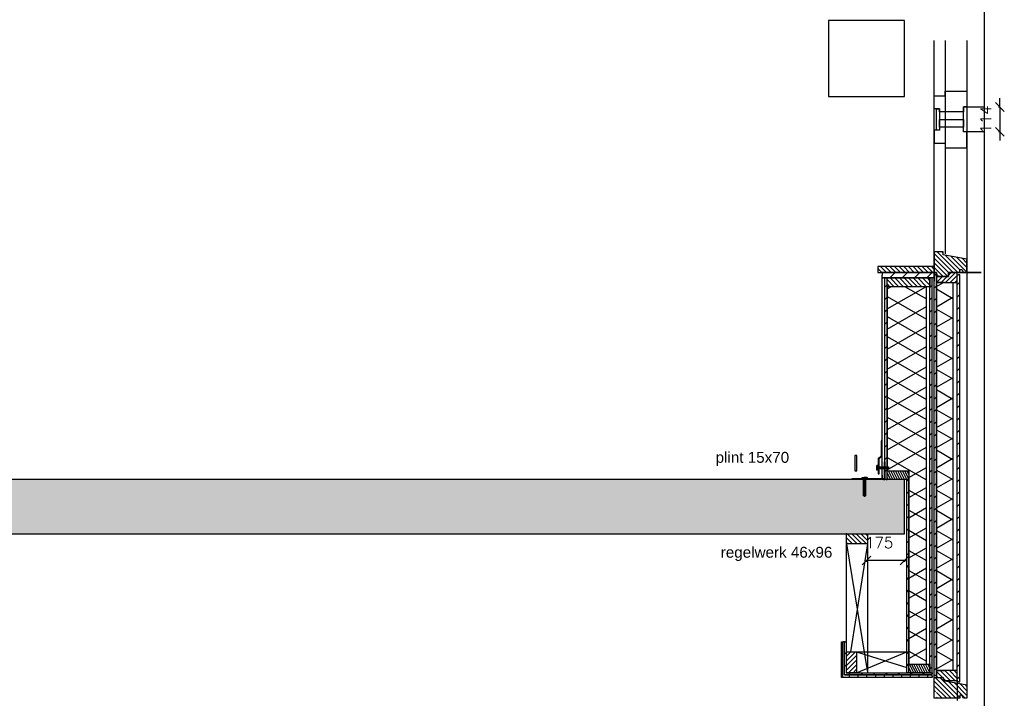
# Model space of a CAD drawing. Extents: x 0 to 317513, y 0 to 193913.
# Tile 47 of 69: x 237200 to 241721, y 98251 to 101367. Entities that reach past the tile are written whole.
import ezdxf

# ---------------------------------------------------------------- set-up
doc = ezdxf.new("R2010")
doc.units = 0
doc.header["$LTSCALE"] = 20
doc.header["$MEASUREMENT"] = 0
doc.header["$PDSIZE"] = -1
doc.linetypes.add('DASHDOT', pattern=[25, 12.5, -6.25, 0, -6.25])
doc.layers.get('0').update_dxf_attribs({"linetype": 'CONTINUOUS'})
doc.layers.get('DEFPOINTS').update_dxf_attribs({"linetype": 'CONTINUOUS'})
for name, color, linetype in [('A--01A1_ACEER', 1, 'CONTINUOUS'), ('A--A21--_F-23-', 9, 'CONTINUOUS'), ('A--A23--_F--3-', 9, 'CONTINUOUS'), ('A--A25--_F--3-', 9, 'CONTINUOUS'), ('A--A35--_F--3-', 9, 'CONTINUOUS'), ('A--A42--_F--3-', 9, 'CONTINUOUS'), ('A--A42--_F-23-', 9, 'CONTINUOUS'), ('A--L13D3_VLOEREN', 3, 'CONTINUOUS'), ('A--L21--', 3, 'CONTINUOUS'), ('A--L21--_F--3-', 7, 'CONTINUOUS'), ('A--L21--_F-23-', 4, 'CONTINUOUS'), ('A--L23--', 7, 'CONTINUOUS'), ('A--L23--_F--3-', 7, 'CONTINUOUS'), ('A--L25--', 7, 'CONTINUOUS'), ('A--L25--_F-23-', 7, 'CONTINUOUS'), ('A--L31--', 2, 'CONTINUOUS'), ('A--L31--_F--3-', 7, 'CONTINUOUS'), ('A--L31A1_BUITENKOZIJN', 1, 'CONTINUOUS'), ('A--L31D1_BUITENKOZIJN', 1, 'CONTINUOUS'), ('A--L35--', 7, 'CONTINUOUS'), ('A--L35--_F-23-', 7, 'CONTINUOUS'), ('A--L351-_F-23-', 7, 'CONTINUOUS'), ('A--L42--', 7, 'CONTINUOUS'), ('A--L42--_F--3-', 7, 'CONTINUOUS'), ('A--L42--_F-23-', 7, 'CONTINUOUS'), ('A--M$1A-_F123-', 1, 'CONTINUOUS'), ('A--T$1A-_F123_20', 1, 'CONTINUOUS'), ('X--LR---_CP', 7, 'CONTINUOUS')]:
    doc.layers.add(name, color=color, linetype=linetype)
doc.styles.add('EB2', font='ARIAL.TTF')
doc.styles.add('HIEMSTRA', font='romans.shx')
doc.dimstyles.get("Standard").update_dxf_attribs({"dimscale": 40, "dimtxt": 2.5, "dimasz": 2, "dimexe": 0.3, "dimexo": 0.3, "dimgap": 2, "dimtad": 1, "dimdec": 0, "dimzin": 0, "dimdsep": 46, "dimtxsty": 'HIEMSTRA', "dimblk1": 'OBLIQUE', "dimblk2": 'OBLIQUE', "dimsah": 1, "dimcen": 0.09, "dimdle": 0.3, "dimclrd": 1, "dimclre": 1, "dimclrt": 3, "dimadec": 0, "dimazin": 0, "dimtfac": 1, "dimtdec": 4, "dimtix": 1, "dimtmove": 2, "dimatfit": 3, "dimldrblk": 'OBLIQUE', "dimfxl": 0, "dimtvp": 625, "dimtolj": 1, "dimtzin": 0, "dimarcsym": 0})
pattern_1 = [(45, (-240991.81, -98363.398), (-28.284271, 28.284271), [])]
pattern_2 = [(135, (400177.573, 3500), (10.6066017, 10.6066017), [])]

# ---------------------------------------------------------------- blocks, each defined once
blk = doc.blocks.new('_OBLIQUE')
at = {"color": 0, "linetype": 'ByBlock'}
blk.add_line((-0.5, -0.5), (0.5, 0.5), dxfattribs=at)
blk = doc.blocks.new('*D306')
at = {"color": 1, "linetype": 'ByBlock'}
for p, q in [((241269.3, 98883.9), (241088.3, 98883.9)), ((241088.3, 98883.4), (241088.3, 98877.9)), ((241263.3, 98883.4), (241263.3, 98877.9))]:
    blk.add_line(p, q, dxfattribs=at)
at = {"layer": 'DEFPOINTS', "color": 0, "linetype": 'ByBlock'}
for p in [(241088.3, 98889.4), (241088.3, 98883.9), (241263.3, 98889.4)]:
    blk.add_point(p, dxfattribs=at)
at = {"color": 1, "linetype": 'ByBlock', "xscale": 40, "yscale": 40, "zscale": 40, "rotation": 180}
blk.add_blockref('_OBLIQUE', (241088.3, 98883.9), dxfattribs=at)
at = {"color": 1, "linetype": 'ByBlock', "xscale": 40, "yscale": 40, "zscale": 40}
blk.add_blockref('_OBLIQUE', (241263.3, 98883.9), dxfattribs=at)
at = {"color": 2, "linetype": 'ByBlock', "insert": (241146.8, 98965.2), "char_height": 50, "attachment_point": 5, "style": 'HIEMSTRA'}
blk.add_mtext('\\A1;175', dxfattribs=at)
blk = doc.blocks.new('*U548')
at = {"layer": 'A--L23--_F--3-', "color": 2, "linetype": 'Continuous'}
blk.add_lwpolyline([(0, 0), (0, -20), (-9849.2, -20), (-9849.2, 0)], dxfattribs=at)
blk = doc.blocks.new('*D312')
at = {"color": 1, "linetype": 'ByBlock'}
for p, q in [((241701.2, 100965.8), (241701.2, 101005.8)), ((241697.7, 100965.8), (241695.2, 100965.8)), ((241701.2, 100965.8), (241701.2, 100851.8)), ((241697.7, 100851.8), (241695.2, 100851.8)), ((241701.2, 100851.8), (241701.2, 100811.8))]:
    blk.add_line(p, q, dxfattribs=at)
at = {"layer": 'DEFPOINTS', "color": 0, "linetype": 'ByBlock'}
for p in [(241703.7, 100965.8), (241701.2, 100851.8), (241703.7, 100851.8)]:
    blk.add_point(p, dxfattribs=at)
at = {"color": 1, "linetype": 'ByBlock', "xscale": 40, "yscale": 40, "zscale": 40}
for p, rotation in [((241701.2, 100965.8), 270), ((241701.2, 100851.8), 90)]:
    blk.add_blockref('_OBLIQUE', p, dxfattribs=dict(at, rotation=rotation))
at = {"color": 2, "linetype": 'ByBlock', "insert": (241636.2, 100908.8), "char_height": 50, "attachment_point": 5, "rotation": 90, "style": 'HIEMSTRA'}
blk.add_mtext('\\A1;114', dxfattribs=at)
blk = doc.blocks.new('*U536')
at = {"layer": 'A--A42--_F-23-', "linetype": 'Continuous'}
h = blk.add_hatch(dxfattribs=at)
h.set_pattern_fill('ALFALINE', color=256, scale=40, style=0)
h.set_pattern_definition([(45, (-241384.31, -98368.398), (-28.284271, 28.284271), [])])
h.paths.add_polyline_path([(0, 0), (-5, 0), (-5, 1812.5), (0, 1812.5), (5, 1812.5), (5, 0)])
at = {"layer": 'A--L42--_F-23-', "color": 2, "linetype": 'Continuous'}
for points in [[(0, 0), (-5, 0), (-5, 1812.5), (0, 1812.5)], [(0, 0), (5, 0), (5, 1812.5), (0, 1812.5)]]:
    blk.add_lwpolyline(points, dxfattribs=at)
blk = doc.blocks.new('*U535')
at = {"layer": 'A--A42--_F-23-', "linetype": 'Continuous'}
h = blk.add_hatch(dxfattribs=at)
h.set_pattern_fill('ALFALINE', color=256, scale=40, style=0)
h.set_pattern_definition([(45, (-241399.31, -100193.398), (-28.284271, 28.284271), [])])
h.paths.add_polyline_path([(0, 0), (0, -12.5), (-238.5, -12.5), (-238.5, 0), (-238.5, 12.5), (0, 12.5)])
at = {"layer": 'A--L42--_F-23-', "color": 2, "linetype": 'Continuous'}
for points in [[(0, 0), (0, 12.5), (-238.5, 12.5), (-238.5, 0)], [(0, 0), (0, -12.5), (-238.5, -12.5), (-238.5, 0)]]:
    blk.add_lwpolyline(points, dxfattribs=at)
blk = doc.blocks.new('*U534')
at = {"layer": 'A--A42--_F-23-', "linetype": 'Continuous'}
h = blk.add_hatch(dxfattribs=at)
h.set_pattern_fill('ALFALINE', color=256, scale=40, style=0)
h.set_pattern_definition([(45, (-241511.31, -98326.898), (-28.284271, 28.284271), [])])
h.paths.add_polyline_path([(0, 0), (-6, 0), (-6, 1869), (0, 1869), (6, 1869), (6, 0)])
at = {"layer": 'A--L42--_F-23-', "color": 2, "linetype": 'Continuous'}
for points in [[(0, 0), (-6, 0), (-6, 1869), (0, 1869)], [(0, 0), (6, 0), (6, 1869), (0, 1869)]]:
    blk.add_lwpolyline(points, dxfattribs=at)
blk = doc.blocks.new('*U533')
at = {"layer": 'A--A42--_F-23-', "linetype": 'Continuous'}
h = blk.add_hatch(dxfattribs=at)
h.set_pattern_fill('ALFALINE', color=256, scale=40, style=0)
h.set_pattern_definition([(45, (-241278.31, -98368.398), (-28.284271, 28.284271), [])])
h.paths.add_polyline_path([(0, 0), (-5, 0), (-5, 886.5), (0, 886.5), (5, 886.5), (5, 0)])
at = {"layer": 'A--L42--_F-23-', "color": 2, "linetype": 'Continuous'}
for points in [[(0, 0), (-5, 0), (-5, 886.5), (0, 886.5)], [(0, 0), (5, 0), (5, 886.5), (0, 886.5)]]:
    blk.add_lwpolyline(points, dxfattribs=at)
blk = doc.blocks.new('Q031612-')
at = {"layer": 'A--L35--_F-23-', "color": 1, "linetype": 'Continuous'}
for points in [[(0, 0), (0, 11), (-4.5, 11), (-5, 10.5), (-5, -10.5), (-4.5, -11), (0, -11), (0, -4.7), (-4.5, -4.7), (0, -4.7), (0, -11), (-4.5, -11), (-5, -10.5), (-5, -4.2), (-4.5, -4.7), (-5, -5.2)], [(-5, 4.4), (-4.5, 4.9), (-5, 5.4)], [(-4.5, 4.9), (0, 4.9), (0, -4.7)], [(34, 4.5), (32.9, -4.4)], [(33, 4.5), (33, -4.4)], [(35.6, 4.5), (34.5, -4.4)], [(37.1, 4.5), (36, -4.4)], [(38.6, 4.5), (37.5, -4.4)], [(40.1, 4.5), (39, -4.4)], [(41.6, 4.5), (40.5, -4.4)], [(43.1, 4.5), (42, -4.4)], [(44.6, 4.5), (43.5, -4.4)], [(46.1, 4.5), (45, -4.4)], [(47.6, 4.5), (46.5, -4.4)], [(49.2, 4.5), (48.1, -4.4)], [(50.7, 4.5), (49.6, -4.4)], [(52.2, 4.5), (51.1, -4.4)], [(53.7, 4.5), (52.6, -4.4)], [(55.2, 4.5), (54.1, -4.4)], [(56.7, 4.5), (55.6, -4.4)], [(58.2, 4.5), (57.1, -4.4)], [(59.7, 4.5), (58.6, -4.4)], [(61.3, 4.5), (60.2, -4.4)], [(62.8, 4.5), (61.7, -4.4)], [(64.3, 4.5), (63.2, -4.4)], [(65.8, 4.5), (64.7, -4.4)], [(67.3, 4.5), (66.2, -4.4)], [(68.8, 4.5), (67.7, -4.4)], [(70.3, 4.5), (69.2, -4.4)], [(71.8, 4.5), (70.7, -4.4)], [(73.3, 4.5), (72.2, -4.4)], [(74.9, 4.5), (73.8, -4.4)], [(76.4, 4.5), (75.3, -4.4)], [(77.9, 4.5), (76.8, -4.4)], [(79.4, 4.5), (78.3, -4.4)], [(80, -2.8), (79.8, -4.1)]]:
    blk.add_lwpolyline(points, dxfattribs=at)
blk.add_lwpolyline([(80, 4), (79.5, 4.5), (0, 4.5), (0, -4.4), (79.5, -4.4), (80, -3.9)], close=True, dxfattribs=at)
at = {"layer": 'A--L351-_F-23-', "color": 1, "linetype": 'DASHDOT'}
blk.add_lwpolyline([(-7.9, 0), (84, 0)], dxfattribs=at)
at = {"layer": 'X--LR---_CP', "color": 1, "linetype": 'DASHDOT'}
blk.add_point((0, 0), dxfattribs=at)
blk.add_point((0, 0), dxfattribs=at)
blk.add_point((0, 0), dxfattribs=at)
blk = doc.blocks.new('*U532')
at = {"layer": 'A--A42--_F-23-', "linetype": 'Continuous'}
h = blk.add_hatch(dxfattribs=at)
h.set_pattern_fill('ALFALINE', color=256, scale=40, style=0)
h.set_pattern_definition([(45, (-241178.31, -99255.898), (-28.284271, 28.284271), [])])
h.paths.add_polyline_path([(0, 0), (-5, 0), (-5, 925), (0, 925), (5, 925), (5, 0)])
at = {"layer": 'A--L42--_F-23-', "color": 2, "linetype": 'Continuous'}
for points in [[(0, 0), (-5, 0), (-5, 925), (0, 925)], [(0, 0), (5, 0), (5, 925), (0, 925)]]:
    blk.add_lwpolyline(points, dxfattribs=at)
blk = doc.blocks.new('Q031612A')
at = {"layer": 'A--L35--_F-23-', "color": 1, "linetype": 'Continuous'}
for points in [[(0, 0), (0, 11), (-4.5, 11), (-5, 10.5), (-5, -10.5), (-4.5, -11), (0, -11), (0, -4.7), (-4.5, -4.7), (0, -4.7), (0, -11), (-4.5, -11), (-5, -10.5), (-5, -4.2), (-4.5, -4.7), (-5, -5.2)], [(-5, 4.4), (-4.5, 4.9), (-5, 5.4)], [(-4.5, 4.9), (0, 4.9), (0, -4.7)], [(1.7, 4.5), (0.6, -4.4)], [(0.6, 4.5), (0.6, -4.4)], [(3.2, 4.5), (2.1, -4.4)], [(4.7, 4.5), (3.6, -4.4)], [(6.2, 4.5), (5.1, -4.4)], [(7.7, 4.5), (6.6, -4.4)], [(9.2, 4.5), (8.1, -4.4)], [(10.7, 4.5), (9.6, -4.4)], [(12.3, 4.5), (11.2, -4.4)], [(13.8, 4.5), (12.7, -4.4)], [(15.3, 4.5), (14.2, -4.4)], [(16.8, 4.5), (15.7, -4.4)], [(18.3, 4.5), (17.2, -4.4)], [(19.8, 4.5), (18.7, -4.4)], [(21.3, 4.5), (20.2, -4.4)], [(22.8, 4.5), (21.7, -4.4)], [(24.3, 4.5), (23.2, -4.4)], [(25.9, 4.5), (24.8, -4.4)], [(27.4, 4.5), (26.3, -4.4)], [(28.9, 4.5), (27.8, -4.4)], [(30.4, 4.5), (29.3, -4.4)], [(31.9, 4.5), (30.8, -4.4)], [(33.4, 4.5), (32.3, -4.4)], [(34.9, 4.5), (33.8, -4.4)], [(36.4, 4.5), (35.3, -4.4)], [(37.9, 4.5), (36.8, -4.4)], [(39.5, 4.5), (38.4, -4.4)], [(41, 4.5), (39.9, -4.4)], [(42.5, 4.5), (41.4, -4.4)], [(44, 4.5), (42.9, -4.4)], [(45.5, 4.5), (44.4, -4.4)], [(47, 4.5), (45.9, -4.4)], [(47.6, -2.8), (47.5, -4.1)]]:
    blk.add_lwpolyline(points, dxfattribs=at)
blk.add_lwpolyline([(47.6, 4), (47.1, 4.5), (0, 4.5), (0, -4.4), (47.1, -4.4), (47.6, -3.9)], close=True, dxfattribs=at)
at = {"layer": 'A--L351-_F-23-', "color": 1, "linetype": 'DASHDOT'}
blk.add_lwpolyline([(-7.9, 0), (51.6, 0)], dxfattribs=at)
at = {"layer": 'X--LR---_CP', "color": 1, "linetype": 'DASHDOT'}
blk.add_point((0, 0), dxfattribs=at)
blk.add_point((0, 0), dxfattribs=at)
blk.add_point((0, 0), dxfattribs=at)
blk = doc.blocks.new('NH40_196')
at = {"layer": 'A--A25--_F--3-'}
h = blk.add_hatch(dxfattribs=at)
h.set_pattern_fill('ALFALINE', color=256, scale=15, style=0, pattern_type=2)
h.set_pattern_definition([(45, (-6, 0), (-10.6066, 10.6066), [])])
h.paths.add_polyline_path([(0, 0), (0, 196), (40, 196), (40, 0)])
at = {"layer": 'A--L25--_F-23-', "color": 2, "linetype": 'Continuous'}
blk.add_lwpolyline([(0, 0), (0, 196), (40, 196), (40, 0)], close=True, dxfattribs=at)
at = {"layer": 'X--LR---_CP'}
for p in [(0, 0), (0, 0), (40, 0)]:
    blk.add_point(p, dxfattribs=at)
blk = doc.blocks.new('*U531')
at = {"layer": 'A--A42--_F-23-', "linetype": 'Continuous'}
h = blk.add_hatch(dxfattribs=at)
h.set_pattern_fill('ALFALINE', color=256, scale=40, style=0)
h.set_pattern_definition(pattern_1)
h.paths.add_polyline_path([(0, 0), (-5, -5), (-5, 147.2), (0, 147.2), (5, 147.2), (5, 5)])
at = {"layer": 'A--L42--_F-23-', "color": 2, "linetype": 'Continuous'}
for points in [[(-5, -5), (-5, -5), (-5, 147.2), (0, 147.2)], [(5, 5), (5, 5), (5, 147.2), (0, 147.2)]]:
    blk.add_lwpolyline(points, dxfattribs=at)
blk = doc.blocks.new('Q020283-')
at = {"layer": 'A--A25--_F--3-'}
h = blk.add_hatch(dxfattribs=at)
h.set_pattern_fill('ALFALINE', color=256, scale=15, style=0, pattern_type=2)
h.set_pattern_definition([(45, (0, 0), (-10.6066, 10.6066), [])])
h.paths.add_polyline_path([(0, 0), (0, 96), (46, 96), (46, 0)])
at = {"layer": 'A--L25--_F-23-', "color": 2, "linetype": 'Continuous'}
blk.add_lwpolyline([(0, 0), (0, 96), (46, 96), (46, 0)], close=True, dxfattribs=at)
at = {"layer": 'X--LR---_CP'}
for p in [(0, 0), (0, 0), (46, 0)]:
    blk.add_point(p, dxfattribs=at)
blk = doc.blocks.new('*U530')
at = {"layer": 'A--A42--_F--3-', "linetype": 'Continuous'}
h = blk.add_hatch(dxfattribs=at)
h.set_pattern_fill('ALFALINE', color=256, scale=40, angle=45, style=0)
h.set_pattern_definition([(90, (-241389.31, -98352.148), (-40, 7e-15), [])])
h.paths.add_polyline_path([(0, 0), (0, -6.2), (-415, -6.2), (-408.7, 0), (-402.5, 6.2), (0, 6.2)])
at = {"layer": 'A--L42--_F--3-', "color": 3, "linetype": 'Continuous'}
for points in [[(0, 0), (0, -6.2), (-415, -6.2), (-415, -6.2)], [(0, 0), (0, -6.2), (-415, -6.2), (-415, -6.2)], [(0, 0), (0, -6.2), (-415, -6.2), (-415, -6.2)], [(0, 0), (0, 6.2), (-402.5, 6.2), (-402.5, 6.2)]]:
    blk.add_lwpolyline(points, dxfattribs=at)
blk = doc.blocks.new('*U529')
at = {"layer": 'A--A42--_F--3-', "linetype": 'Continuous'}
h = blk.add_hatch(dxfattribs=at)
h.set_pattern_fill('ALFALINE', color=256, scale=40, angle=45, style=0)
h.set_pattern_definition([(90, (-240980.56, -98352.148), (-40, 7e-15), [])])
h.paths.add_polyline_path([(0, 0), (-6.2, -6.2), (-6.2, 158.4), (0, 158.4), (6.2, 158.4), (6.2, 6.2)])
at = {"layer": 'A--L42--_F--3-', "color": 3, "linetype": 'Continuous'}
for points in [[(-6.2, -6.2), (-6.2, -6.2), (-6.2, 158.4), (0, 158.4)], [(-6.2, -6.2), (-6.2, -6.2), (-6.2, 158.4), (0, 158.4)], [(-6.2, -6.2), (-6.2, -6.2), (-6.2, 158.4), (0, 158.4)], [(6.2, 6.2), (6.2, 6.2), (6.2, 158.4), (0, 158.4)]]:
    blk.add_lwpolyline(points, dxfattribs=at)
blk = doc.blocks.new('*U528')
at = {"layer": 'A--A42--_F-23-', "linetype": 'Continuous'}
h = blk.add_hatch(dxfattribs=at)
h.set_pattern_fill('ALFALINE', color=256, scale=40, style=0)
h.set_pattern_definition(pattern_1)
h.paths.add_polyline_path([(0, 0), (-5, -5), (397.5, -5), (397.5, 0), (397.5, 5), (5, 5)])
at = {"layer": 'A--L42--_F-23-', "color": 2, "linetype": 'Continuous'}
for points in [[(-5, -5), (-5, -5), (397.5, -5), (397.5, 0)], [(5, 5), (5, 5), (397.5, 5), (397.5, 0)]]:
    blk.add_lwpolyline(points, dxfattribs=at)
blk = doc.blocks.new('*U527')
at = {"layer": 'A--A42--_F--3-', "linetype": 'Continuous'}
h = blk.add_hatch(dxfattribs=at)
h.set_pattern_fill('ALFALINE', color=256, scale=40, angle=45, style=0)
h.set_pattern_definition([(90, (-241167.06, -99255.898), (-40, 7e-15), [])])
h.paths.add_polyline_path([(0, 0), (-6.2, 0), (-6.2, 925), (0, 925), (6.2, 925), (6.2, 0)])
at = {"layer": 'A--L42--_F--3-', "color": 3, "linetype": 'Continuous'}
for points in [[(0, 0), (-6.2, 0), (-6.2, 925), (0, 925)], [(0, 0), (-6.2, 0), (-6.2, 925), (0, 925)], [(0, 0), (-6.2, 0), (-6.2, 925), (0, 925)], [(0, 0), (6.2, 0), (6.2, 925), (0, 925)]]:
    blk.add_lwpolyline(points, dxfattribs=at)
blk = doc.blocks.new('*U526')
at = {"layer": 'A--A42--_F-23-', "linetype": 'Continuous'}
h = blk.add_hatch(dxfattribs=at)
h.set_pattern_fill('ALFALINE', color=256, scale=40, style=0)
h.set_pattern_definition([(45, (-241404.31, -98355.898), (-28.284271, 28.284271), [])])
h.paths.add_polyline_path([(0, 0), (-5, 0), (-5, 1850), (0, 1850), (5, 1850), (5, 0)])
at = {"layer": 'A--L42--_F-23-', "color": 2, "linetype": 'Continuous'}
for points in [[(0, 0), (-5, 0), (-5, 1850), (0, 1850)], [(0, 0), (5, 0), (5, 1850), (0, 1850)]]:
    blk.add_lwpolyline(points, dxfattribs=at)
blk = doc.blocks.new('*U525')
at = {"layer": 'A--A21--_F-23-', "linetype": 'Continuous'}
h = blk.add_hatch(dxfattribs=at)
h.set_pattern_fill('ALFAISO', color=256, scale=80, angle=270, style=0)
h.set_pattern_definition([(330, (-40, 7e-15), (40, 69.282), []), (30, (-40, 7e-15), (-40, 69.282), [])])
h.paths.add_polyline_path([(0, 0), (37.5, 0), (37.5, -1782), (0, -1782), (-37.5, -1782), (-37.5, 0)])
at = {"layer": 'A--L21--_F--3-', "color": 3, "linetype": 'Continuous'}
for points in [[(0, 0), (-37.5, 0), (-37.5, -1782), (0, -1782)], [(0, 0), (37.5, 0), (37.5, -1782), (0, -1782)]]:
    blk.add_lwpolyline(points, dxfattribs=at)
blk = doc.blocks.new('*D314')
at = {"color": 1, "linetype": 'ByBlock'}
for p, q in [((241701.2, 100965.8), (241701.2, 101005.8)), ((241697.7, 100965.8), (241695.2, 100965.8)), ((241701.2, 100965.8), (241701.2, 100851.8)), ((241697.7, 100851.8), (241695.2, 100851.8)), ((241701.2, 100851.8), (241701.2, 100811.8))]:
    blk.add_line(p, q, dxfattribs=at)
at = {"layer": 'DEFPOINTS', "color": 0, "linetype": 'ByBlock'}
for p in [(241703.7, 100965.8), (241701.2, 100851.8), (241703.7, 100851.8)]:
    blk.add_point(p, dxfattribs=at)
at = {"color": 1, "linetype": 'ByBlock', "xscale": 40, "yscale": 40, "zscale": 40}
for p, rotation in [((241701.2, 100965.8), 270), ((241701.2, 100851.8), 90)]:
    blk.add_blockref('_OBLIQUE', p, dxfattribs=dict(at, rotation=rotation))
at = {"color": 2, "linetype": 'ByBlock', "insert": (241636.2, 100908.8), "char_height": 50, "attachment_point": 5, "rotation": 90, "style": 'HIEMSTRA'}
blk.add_mtext('\\A1;114', dxfattribs=at)

msp = doc.modelspace()

# ---------------------------------------------------------------- hatches: boundary and pattern name
at = {"layer": 'A--A21--_F-23-'}
h = msp.add_hatch(dxfattribs=at)
h.set_pattern_fill('ALFAISO', color=256, scale=80, angle=270, style=0, pattern_type=2)
h.set_pattern_definition([(330, (169633.07, 70.3), (40, 69.28203), []), (30, (169633.07, 70.3), (-40, 69.28203), [])])
h.paths.add_polyline_path([(241283.31, 98408.4), (241363.31, 98408.4), (241363.31, 100140.9), (241183.31, 100140.9), (241183.31, 99295.9), (241283.31, 99295.9)])
at = {"layer": 'A--A23--_F--3-'}
h = msp.add_hatch(dxfattribs=at)
h.set_pattern_fill('ALFABET', color=256, scale=20, angle=1, style=0, pattern_type=2)
h.set_pattern_definition([(46, (158600.63, 3500), (-86.32078, 83.359), []), (51, (158600.63, 3500), (143.64922, -10.04493), [15, -165]), (356, (158600.63, 3500), (-30.37155, 149.9312), [12, -132]), (101.4514, (158612.6, 3499.16), (113.27778, 139.88618), [12.74804, -140.22842]), (47.1842, (158599.93, 3540), (213.99344, -29.37358), [22.5, -247.5]), (97.6356, (158617.76, 3537.55), (183.50393, 198.05632), [19.12206, -210.3426]), (352.1842, (158599.93, 3540), (183.50378, 198.05647), [18, -198]), (22, (158620.1, 3530.34), (120.76856, -78.42802), [15, -165]), (327, (158620.1, 3530.34), (46.12453, 145.8572), [12, -132]), (72.4514, (158630.16, 3523.81), (166.89315, 67.42906), [12.74804, -140.22842]), (38.5, (158600.63, 3500), (1.26964, 66.611074), [0, -130.4, 0, -134, 0, -132.5]), (8.5, (158600.63, 3500), (51.229207, 79.788568), [0, -76.4, 0, -127.4, 0, -50.5]), (328.5, (158556.034, 3499.22), (106.826954, -2.64699), [0, -50, 0, -156, 0, -207]), (318.5, (158536.04, 3498.87), (116.270055, 22.05355), [0, -65, 0, -103.6, 0, -147]), (318.5, (158536.04, 3498.87), (116.270055, 22.05355), [0, -65, 0, -103.6, 0, -147])])
h.paths.add_polyline_path([(231323.65, 99005.9), (241263.33, 99005.9), (241263.28, 99255.9), (231323.65, 99255.9)])
at = {"layer": 'A--A25--_F--3-'}
h = msp.add_hatch(dxfattribs=at)
h.set_pattern_fill('ALFALINE', color=256, scale=15, style=0, pattern_type=2)
h.set_pattern_definition([(116.56505, (241170.308, 102749.898), (-5.3033, -10.606602), [])])
h.paths.add_polyline_path([(241283.31, 99255.9), (241183.31, 99255.9), (241183.31, 99295.9), (241283.31, 99295.9)])
h = msp.add_hatch(dxfattribs=at)
h.set_pattern_fill('ALFALINE', color=256, scale=15, style=0, pattern_type=2)
h.set_pattern_definition([(116.56505, (241270.308, 101853.386), (-5.3033, -10.606602), [])])
h.paths.add_polyline_path([(241379.31, 98368.4), (241283.31, 98368.4), (241283.31, 98408.4), (241379.31, 98408.4)])
at = {"layer": 'A--A35--_F--3-'}
h = msp.add_hatch(dxfattribs=at)
h.set_pattern_fill('ALFALINE', color=256, scale=15, style=0)
h.set_pattern_definition(pattern_2)
edge = h.paths.add_edge_path()
edge.add_line((241549.31, 100267.37), (241440.31, 100286.9))
edge.add_line((241440.31, 100286.9), (241440.31, 100300.9))
edge.add_line((241440.31, 100300.9), (241399.31, 100300.9))
edge.add_line((241399.31, 100300.9), (241399.31, 100205.9))
edge.add_line((241399.31, 100205.9), (241409.31, 100205.92))
edge.add_line((241409.31, 100205.92), (241409.31, 100187.82))
edge.add_line((241409.31, 100187.82), (241464.22, 100187.82))
edge.add_line((241464.22, 100187.82), (241464.22, 100205.9))
edge.add_line((241464.22, 100205.9), (241625.31, 100205.9))
edge.add_line((241516.31, 100205.9), (241516.31, 100219.92))
edge.add_line((241516.31, 100219.92), (241526.31, 100219.92))
edge.add_line((241526.31, 100219.92), (241534.31, 100205.92))
edge.add_line((241534.31, 100205.92), (241549.31, 100205.9))
edge.add_line((241549.31, 100205.9), (241549.31, 100267.37))
h = msp.add_hatch(dxfattribs=at)
h.set_pattern_fill('ALFALINE', color=256, scale=15, style=0)
h.set_pattern_definition([(135, (393867.573, 10224.999), (10.6066017, 10.6066017), [])])
h.paths.add_polyline_path([(241239.31, 100232.9), (241399.31, 100232.9), (241399.31, 100205.9), (241239.31, 100205.9)])
h.paths.add_polyline_path([(241140.81, 100232.9), (241239.31, 100232.9), (241239.31, 100205.9), (241140.81, 100205.9)])
h = msp.add_hatch(dxfattribs=at)
h.set_pattern_fill('ALFALINE', color=256, scale=15, angle=90, style=0)
h.set_pattern_definition([(45, (400177.573, 3500), (10.6066017, -10.6066017), [])])
h.paths.add_polyline_path([(241505.31, 100205.9), (241464.22, 100205.92), (241464.22, 100187.82), (241409.31, 100187.82), (241409.31, 100159.9), (241464.22, 100159.9), (241505.31, 100159.9)])
h = msp.add_hatch(dxfattribs=at)
h.set_pattern_fill('ALFALINE', color=256, scale=15, style=0)
h.set_pattern_definition(pattern_2)
h.paths.add_polyline_path([(241424.31, 98377.9), (241505.31, 98377.9), (241505.31, 98331.9), (241440.31, 98331.9), (241440.31, 98345.9), (241424.31, 98345.9)])
h.paths.add_polyline_path([(241409.31, 98377.9), (241424.31, 98377.9), (241424.31, 98345.9), (241409.31, 98345.9)])
h = msp.add_hatch(dxfattribs=at)
h.set_pattern_fill('ALFALINE', color=256, scale=15, style=0)
h.set_pattern_definition([(135, (393877.573, 8515.017), (10.6066017, 10.6066017), [])])
h.paths.add_polyline_path([(241504.34, 98320.42), (241549.31, 98312.37), (241549.31, 98250.92), (241534.31, 98250.92), (241526.31, 98264.92), (241504.34, 98264.92)])
h.paths.add_polyline_path([(241434.35, 98345.9), (241440.31, 98345.9), (241440.31, 98331.9), (241504.34, 98320.42), (241504.34, 98264.92), (241516.31, 98264.92), (241516.31, 98250.92), (241434.35, 98250.92)])
h.paths.add_polyline_path([(241399.31, 98345.9), (241424.45, 98345.9), (241424.45, 98250.92), (241424.31, 98250.92), (241409.31, 98250.92), (241409.31, 98280.92), (241399.31, 98280.92)])
h.paths.add_polyline_path([(241424.45, 98345.9), (241434.35, 98345.9), (241434.35, 98250.92), (241424.45, 98250.92)])

# ---------------------------------------------------------------- linework, layer by layer
for p, q in [((241399.31, 100300.9), (241399.31, 100166.46)), ((241399.31, 98345.9), (241399.31, 98468.75))]:
    msp.add_line(p, q)
msp.add_lwpolyline([(240913.31, 101013.3), (241263.31, 101013.3), (241263.31, 101363.3), (240913.31, 101363.3)], close=True)
at = {"layer": 'A--01A1_ACEER'}
msp.add_line((241505.31, 98333.55), (241505.31, 98241.5), dxfattribs=at)
at = {"layer": 'A--L13D3_VLOEREN'}
for p, q in [((241170.31, 99259.9), (241170.31, 99335.9)), ((241170.31, 99335.9), (241174.31, 99335.9)), ((241174.31, 99255.9), (241174.31, 99335.9)), ((241022.27, 99255.9), (241022.27, 99259.9)), ((241022.27, 99259.9), (241169.77, 99259.9))]:
    msp.add_line(p, q, dxfattribs=at)
msp.add_lwpolyline([(241146.31, 99281.9), (241146.31, 99350.24), (241159.31, 99363.24), (241159.31, 99433.24), (241155.31, 99433.24), (241155.31, 99364.9), (241142.31, 99351.9), (241142.31, 99281.9)], close=True, dxfattribs=at)
at = {"layer": 'A--L21--'}
msp.add_lwpolyline([(241283.31, 98408.4), (241363.31, 98408.4), (241363.31, 100140.9), (241183.31, 100140.9), (241183.31, 99295.9), (241283.31, 99295.9), (241283.31, 98408.4)], close=True, dxfattribs=at)
at = {"layer": 'A--L21--_F-23-', "linetype": 'Continuous'}
msp.add_lwpolyline([(231323.65, 99005.9), (241263.33, 99005.9), (241263.28, 99255.9), (231323.65, 99255.9)], close=True, dxfattribs=at)
at = {"layer": 'A--L23--'}
msp.add_lwpolyline([(241034.47, 99295.9), (241044.47, 99295.9), (241044.47, 99365.9), (241034.47, 99365.9)], close=True, dxfattribs=at)
at = {"layer": 'A--L25--_F-23-', "color": 2, "linetype": 'Continuous'}
for p, q in [((241183.31, 99255.9), (241183.31, 99295.9)), ((241183.31, 99295.9), (241283.31, 99295.9)), ((241283.31, 99295.9), (241283.31, 99255.9)), ((241283.31, 99255.9), (241183.31, 99255.9)), ((241283.31, 98408.4), (241379.31, 98408.4)), ((241379.31, 98408.4), (241379.31, 98368.4)), ((241379.31, 98368.4), (241283.31, 98368.4))]:
    msp.add_line(p, q, dxfattribs=at)
at = {"layer": 'A--L31--'}
msp.add_line((241450.31, 101271.31), (241450.31, 100291.8), dxfattribs=at)
for points in [[(241399.31, 98280.92), (241399.31, 101271.31)], [(241549.31, 101271.31), (241549.31, 98312.35)]]:
    msp.add_lwpolyline(points, dxfattribs=at)
at = {"layer": 'A--L31--_F--3-', "color": 2, "linetype": 'Continuous'}
for points in [[(241399.31, 101017.78), (241450.31, 101017.78), (241450.31, 101038.78), (241549.31, 101038.78), (241549.31, 100965.84), (241534.31, 100965.84), (241534.31, 100943.78), (241424.31, 100943.78), (241424.31, 100957.78), (241399.31, 100957.78)], [(241399.31, 101017.78), (241450.31, 101017.78), (241450.31, 101038.78), (241549.31, 101038.78), (241549.31, 100965.84), (241534.31, 100965.84), (241534.31, 100943.78), (241424.31, 100943.78), (241424.31, 100957.78), (241399.31, 100957.78)], [(241409.31, 100859.9), (241409.31, 100957.78), (241424.31, 100957.78), (241424.31, 100859.9)], [(241409.31, 100859.9), (241409.31, 100957.78), (241424.31, 100957.78), (241424.31, 100859.9)], [(241534.31, 100851.84), (241534.31, 100965.84), (241581.05, 100965.84), (241629.31, 100965.84), (241629.31, 100924.85), (241629.31, 100851.84), (241534.31, 100851.84)], [(241534.31, 100851.84), (241534.31, 100965.84), (241581.05, 100965.84), (241629.31, 100965.84), (241629.31, 100924.85), (241629.31, 100851.84), (241534.31, 100851.84)], [(241534.31, 100908.84), (241534.31, 100943.78), (241424.31, 100943.78), (241424.31, 100908.84)], [(241534.31, 100908.84), (241534.31, 100943.78), (241424.31, 100943.78), (241424.31, 100908.84)], [(241534.31, 100908.84), (241534.31, 100873.9), (241424.31, 100873.9), (241424.31, 100908.84)], [(241534.31, 100908.84), (241534.31, 100873.9), (241424.31, 100873.9), (241424.31, 100908.84)], [(241399.31, 100799.9), (241450.31, 100799.9), (241450.31, 100778.9), (241549.31, 100778.9), (241549.31, 100851.84), (241534.31, 100851.84), (241534.31, 100873.9), (241424.31, 100873.9), (241424.31, 100859.9), (241399.31, 100859.9)], [(241399.31, 100799.9), (241450.31, 100799.9), (241450.31, 100778.9), (241549.31, 100778.9), (241549.31, 100851.84), (241534.31, 100851.84), (241534.31, 100873.9), (241424.31, 100873.9), (241424.31, 100859.9), (241399.31, 100859.9)], [(241549.31, 100267.37), (241440.31, 100286.9), (241440.31, 100300.9), (241399.31, 100300.9), (241399.31, 100205.9), (241409.31, 100205.92), (241409.31, 100187.82), (241464.22, 100187.82), (241464.22, 100205.9), (241516.31, 100205.9), (241516.31, 100219.92), (241526.31, 100219.92), (241534.31, 100205.92), (241549.31, 100205.9)], [(241399.31, 100232.9), (241140.81, 100232.9), (241140.81, 100205.9), (241399.31, 100205.9)], [(241614.31, 100205.9), (241464.22, 100205.92), (241464.22, 100187.82), (241409.31, 100187.82), (241409.31, 100159.9), (241464.22, 100159.9), (241505.31, 100159.9), (241505.31, 100205.9)], [(241505.31, 98377.9), (241409.31, 98377.9), (241409.31, 98345.9), (241440.31, 98345.9), (241440.31, 98331.9), (241505.31, 98331.9)], [(241440.31, 98345.9), (241440.31, 98331.9), (241549.31, 98312.37), (241549.31, 98250.9), (241534.31, 98250.92), (241526.31, 98264.92), (241516.31, 98264.92), (241516.31, 98250.92), (241409.31, 98250.92), (241399.31, 98250.9), (241399.31, 98280.92), (241399.31, 98345.9)]]:
    msp.add_lwpolyline(points, close=True, dxfattribs=at)
at = {"layer": 'A--L31A1_BUITENKOZIJN'}
msp.add_line((241629.31, 103628.58), (241629.31, 95145.9), dxfattribs=at)
at = {"layer": 'A--L31D1_BUITENKOZIJN'}
for p, q in [((240996.81, 98959.9), (241092.81, 98369.92)), ((240996.81, 98505.56), (240996.81, 98959.9)), ((241092.81, 98959.9), (241014.48, 98464.4)), ((241092.81, 98959.9), (241092.81, 98369.92)), ((241042.81, 98464.4), (241273.31, 98464.4)), ((241042.81, 98368.4), (241273.31, 98464.4)), ((241042.81, 98464.4), (241273.31, 98391.91))]:
    msp.add_line(p, q, dxfattribs=at)
at = {"layer": 'X--LR---_CP'}
for p in [(241399.31, 100271.9), (241399.31, 100271.9), (241283.31, 99295.9), (241283.31, 99255.9), (241283.31, 99255.9), (241379.31, 98408.4), (241379.31, 98368.4), (241379.31, 98368.4)]:
    msp.add_point(p, dxfattribs=at)

# ---------------------------------------------------------------- block references
at = {"layer": 'A--L21--'}
msp.add_blockref('*U525', (241446.81, 100159.9), dxfattribs=at)
at = {"layer": 'A--L23--'}
msp.add_blockref('*U548', (241160.81, 99275.9), dxfattribs=at)
at = {"layer": 'A--L25--'}
for name, p, rotation in [('NH40_196', (241379.31, 100140.9), 90), ('Q020283-', (240996.81, 99005.9), 270)]:
    msp.add_blockref(name, p, dxfattribs=dict(at, rotation=rotation))
msp.add_blockref('Q020283-', (240996.81, 98368.4), dxfattribs=at)
at = {"layer": 'A--L35--', "xscale": -1}
for name, p, rotation in [('Q031612A', (241141.31, 99309.4), 180), ('Q031612-', (241079.77, 99259.9), 90)]:
    msp.add_blockref(name, p, dxfattribs=dict(at, rotation=rotation))
at = {"layer": 'A--L42--'}
for name, p in [('*U535', (241399.31, 100193.4)), ('*U526', (241404.31, 98355.9)), ('*U534', (241511.31, 98326.9)), ('*U527', (241167.06, 99255.9)), ('*U532', (241178.31, 99255.9)), ('*U536', (241384.31, 98368.4)), ('*U533', (241278.31, 98368.4)), ('*U529', (240980.56, 98352.15)), ('*U531', (240991.81, 98363.4)), ('*U530', (241389.31, 98352.15)), ('*U528', (240991.81, 98363.4))]:
    msp.add_blockref(name, p, dxfattribs=at)

# ---------------------------------------------------------------- texts
at = {"layer": 'A--T$1A-_F123_20', "style": 'EB2'}
for s, p in [('plint 15x70', (240395.52, 99332.19)), ('regelwerk 46x96', (240419.2, 98896.44))]:
    msp.add_text(s, height=50, dxfattribs=at).set_placement(p)

# ---------------------------------------------------------------- dimensions: what is measured, and where the dimension line sits
at = {"layer": 'A--M$1A-_F123-'}
for picture in ['*D312', '*D314']:
    dim = msp.add_linear_dim(base=(241701.18, 100851.84), p1=(241703.65, 100965.84), p2=(241703.65, 100851.84), angle=90, dimstyle='Standard', override={"dimscale": 20, "dimclrt": 2}, dxfattribs=at)
    dim.commit()
    dim.dimension.update_dxf_attribs({"geometry": picture, "text_midpoint": (241636.18, 100908.84)})
dim = msp.add_linear_dim(base=(241088.31, 98883.91), p1=(241263.33, 98889.41), p2=(241088.31, 98889.41), dimstyle='Standard', override={"dimscale": 20, "dimclrt": 2}, dxfattribs=at)
dim.commit()
dim.dimension.update_dxf_attribs({"geometry": '*D306', "text_midpoint": (241146.82, 98965.16), "dimtype": 160})

doc.saveas('drawing.dxf')
